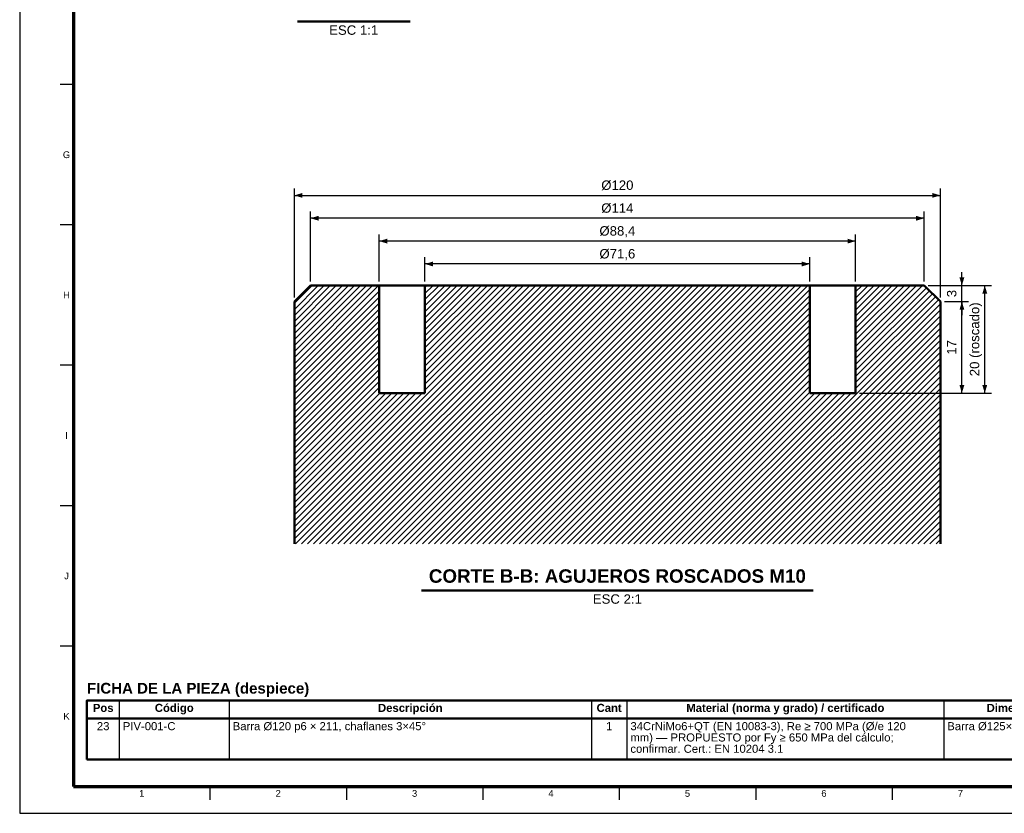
# Model space of a CAD drawing. Header units: millimetres. Extents: x 0 to 841, y 0 to 594.
# Tile 1 of 4: x 0 to 366, y 0 to 295. Entities that reach past the tile are written whole.
import ezdxf
from ezdxf.enums import TextEntityAlignment as Align

# ---------------------------------------------------------------- set-up
doc = ezdxf.new("R2010")
doc.units = ezdxf.units.MM
for name, color, linetype, lineweight in [('ACH', 7, 'CONTINUOUS', 13), ('COTA', 7, 'CONTINUOUS', 25), ('FINA', 7, 'CONTINUOUS', 25), ('MARCO', 7, 'CONTINUOUS', 70), ('TXT', 7, 'CONTINUOUS', 25), ('VIS', 7, 'CONTINUOUS', 50)]:
    doc.layers.add(name, color=color, linetype=linetype, lineweight=lineweight)
doc.styles.add('STD', font='LiberationSans-Regular.ttf')
doc.styles.add('STDB', font='LiberationSans-Bold.ttf')

msp = doc.modelspace()

# ---------------------------------------------------------------- hatches: boundary and pattern name
at = {"layer": 'ACH'}
h = msp.add_hatch(dxfattribs=at)
h.set_pattern_fill('ANSI31', scale=0.5)
h.paths.add_polyline_path([(102.04, 190.21), (108.04, 196.21), (133.54, 196.21), (133.54, 156.21), (150.54, 156.21), (150.54, 196.21), (293.54, 196.21), (293.54, 156.21), (310.54, 156.21), (310.54, 196.21), (336.04, 196.21), (342.04, 190.21), (342.04, 100.21), (102.04, 100.21)])

# ---------------------------------------------------------------- linework, layer by layer
at = {"layer": 'COTA'}
for p, q in [((102.04, 191.71), (102.04, 232.21)), ((342.04, 191.71), (342.04, 232.21)), ((102.04, 229.71), (342.04, 229.71)), ((108.04, 197.71), (108.04, 223.71)), ((336.04, 197.71), (336.04, 223.71)), ((336.04, 221.21), (108.04, 221.21)), ((133.54, 197.71), (133.54, 215.21)), ((310.54, 212.71), (133.54, 212.71)), ((310.54, 197.71), (310.54, 215.21)), ((150.54, 197.71), (150.54, 206.71)), ((293.54, 197.71), (293.54, 206.71)), ((293.54, 204.21), (150.54, 204.21)), ((350.04, 196.21), (350.04, 201.21)), ((337.54, 196.21), (352.54, 196.21)), ((337.54, 196.21), (361.04, 196.21)), ((350.04, 190.21), (350.04, 196.21)), ((358.54, 156.21), (358.54, 196.21)), ((343.54, 190.21), (352.54, 190.21)), ((343.54, 190.21), (352.54, 190.21)), ((350.04, 156.21), (350.04, 190.21)), ((350.04, 190.21), (350.04, 185.21)), ((312.04, 156.21), (352.54, 156.21)), ((312.04, 156.21), (361.04, 156.21))]:
    msp.add_line(p, q, dxfattribs=at)
for points in [[(102.04, 229.71), (105.04, 228.81), (105.04, 230.61)], [(342.04, 229.71), (339.04, 230.61), (339.04, 228.81)], [(108.04, 221.21), (111.04, 220.31), (111.04, 222.11)], [(336.04, 221.21), (333.04, 222.11), (333.04, 220.31)], [(133.54, 212.71), (136.54, 211.81), (136.54, 213.61)], [(310.54, 212.71), (307.54, 213.61), (307.54, 211.81)], [(150.54, 204.21), (153.54, 203.31), (153.54, 205.11)], [(293.54, 204.21), (290.54, 205.11), (290.54, 203.31)], [(350.04, 196.21), (350.94, 199.21), (349.14, 199.21)], [(358.54, 196.21), (357.64, 193.21), (359.44, 193.21)], [(350.04, 190.21), (349.14, 187.21), (350.94, 187.21)], [(350.04, 190.21), (349.14, 187.21), (350.94, 187.21)], [(350.04, 156.21), (350.94, 159.21), (349.14, 159.21)], [(358.54, 156.21), (359.44, 159.21), (357.64, 159.21)]]:
    msp.add_solid(points, dxfattribs=at)
at = {"layer": 'FINA'}
for p, q in [((20, 270.91), (15, 270.91)), ((20, 218.73), (15, 218.73)), ((20, 166.55), (15, 166.55)), ((20, 114.36), (15, 114.36)), ((20, 62.18), (15, 62.18)), ((37.01, 42), (37.01, 20)), ((77.85, 42), (77.85, 20)), ((212.38, 42), (212.38, 20)), ((225.59, 42), (225.59, 20)), ((343.31, 42), (343.31, 20)), ((25, 35.2), (646, 35.2)), ((70.69, 10), (70.69, 5)), ((121.38, 10), (121.38, 5)), ((172.06, 10), (172.06, 5)), ((222.75, 10), (222.75, 5)), ((273.44, 10), (273.44, 5)), ((324.12, 10), (324.12, 5))]:
    msp.add_line(p, q, dxfattribs=at)
msp.add_lwpolyline([(0, 0), (841, 0), (841, 594), (0, 594)], close=True, dxfattribs=at)
at = {"layer": 'MARCO'}
msp.add_lwpolyline([(20, 10), (831, 10), (831, 584), (20, 584)], close=True, dxfattribs=at)
at = {"layer": 'VIS'}
for p, q in [((103.15, 294.31), (145.01, 294.31)), ((149.29, 82.81), (294.79, 82.81)), ((25, 42), (25, 20)), ((25, 20), (646, 20))]:
    msp.add_line(p, q, dxfattribs=at)
for points in [[(108.04, 196.21), (102.04, 190.21)], [(133.54, 196.21), (108.04, 196.21)], [(133.54, 196.21), (133.54, 156.21)], [(133.54, 196.21), (134.76, 196.21), (135.97, 196.21), (137.19, 196.21), (138.4, 196.21), (139.62, 196.21), (140.83, 196.21), (142.04, 196.21), (143.26, 196.21), (144.47, 196.21), (145.69, 196.21), (146.9, 196.21), (148.12, 196.21), (149.33, 196.21), (150.54, 196.21)], [(293.54, 196.21), (150.54, 196.21)], [(150.54, 196.21), (150.54, 156.21)], [(293.54, 196.21), (293.54, 156.21)], [(293.54, 196.21), (294.76, 196.21), (295.97, 196.21), (297.19, 196.21), (298.4, 196.21), (299.62, 196.21), (300.83, 196.21), (302.04, 196.21), (303.26, 196.21), (304.47, 196.21), (305.69, 196.21), (306.9, 196.21), (308.12, 196.21), (309.33, 196.21), (310.54, 196.21)], [(336.04, 196.21), (310.54, 196.21)], [(310.54, 196.21), (310.54, 156.21)], [(336.04, 196.21), (342.04, 190.21)], [(102.04, 190.21), (102.04, 100.21)], [(342.04, 190.21), (342.04, 100.21)], [(150.54, 156.21), (133.54, 156.21)], [(310.54, 156.21), (293.54, 156.21)]]:
    msp.add_lwpolyline(points, dxfattribs=at)
msp.add_lwpolyline([(25, 35.2), (646, 35.2), (646, 42), (25, 42)], close=True, dxfattribs=at)

# ---------------------------------------------------------------- texts
at = {"layer": 'TXT', "style": 'STD'}
for s, p in [('ESC 1:1', (124.08, 292.91)), ('ESC 2:1', (222.04, 81.41))]:
    msp.add_text(s, height=3.5, dxfattribs=at).set_placement(p, align=Align.TOP_CENTER)
at = {"layer": 'TXT'}
for s, height, style, p in [('G', 2.5, 'STD', (17.4, 244.82)), ('H', 2.5, 'STD', (17.4, 192.64)), ('I', 2.5, 'STD', (17.4, 140.45)), ('J', 2.5, 'STD', (17.4, 88.27)), ('Pos', 3, 'STDB', (31.01, 39.2)), ('Código', 3, 'STDB', (57.43, 39.2)), ('Descripción', 3, 'STDB', (145.12, 39.2)), ('Cant', 3, 'STDB', (218.99, 39.2)), ('Material (norma y grado) / certificado', 3, 'STDB', (284.45, 39.2)), ('Dimensión de partida', 3, 'STDB', (380.54, 39.2)), ('K', 2.5, 'STD', (17.4, 36.09)), ('23', 3, 'STD', (31.01, 32.4)), ('1', 3, 'STD', (218.99, 32.4)), ('1', 2.5, 'STD', (45.34, 7.4)), ('2', 2.5, 'STD', (96.03, 7.4)), ('3', 2.5, 'STD', (146.72, 7.4)), ('4', 2.5, 'STD', (197.41, 7.4)), ('5', 2.5, 'STD', (248.09, 7.4)), ('6', 2.5, 'STD', (298.78, 7.4)), ('7', 2.5, 'STD', (349.47, 7.4))]:
    msp.add_text(s, height=height, dxfattribs=dict(at, style=style)).set_placement(p, align=Align.MIDDLE_CENTER)
for s, height, style, p in [('Ø120', 3.5, 'STD', (222.04, 230.71)), ('CORTE B-B: AGUJEROS ROSCADOS M10', 5, 'STDB', (222.04, 84.21))]:
    msp.add_text(s, height=height, dxfattribs=dict(at, style=style)).set_placement(p, align=Align.BOTTOM_CENTER)
at = {"layer": 'TXT', "style": 'STD'}
for s, rotation, p in [('Ø114', 360, (222.04, 222.21)), ('Ø88,4', 360, (222.04, 213.71)), ('Ø71,6', 360, (222.04, 205.21)), ('3', 90, (349.04, 193.21)), ('20 (roscado)', 90, (357.54, 176.21)), ('17', 90, (349.04, 173.21))]:
    msp.add_text(s, height=3.5, rotation=rotation, dxfattribs=at).set_placement(p, align=Align.BOTTOM_CENTER)
at = {"layer": 'TXT', "style": 'STDB'}
msp.add_text('FICHA DE LA PIEZA (despiece)', height=4, dxfattribs=at).set_placement((25, 48.5), align=Align.TOP_LEFT)
at = {"layer": 'TXT', "style": 'STD'}
for s, p in [('PIV-001-C', (38.31, 32.4)), ('Barra Ø120 p6 × 211, chaflanes 3×45°', (79.15, 32.4)), ('34CrNiMo6+QT (EN 10083-3), Re ≥ 700 MPa (Ø/e 120', (226.89, 32.4)), ('Barra Ø125×217', (344.61, 32.4)), ('mm) — PROPUESTO por Fy ≥ 650 MPa del cálculo;', (226.89, 28.2)), ('confirmar. Cert.: EN 10204 3.1', (226.89, 24))]:
    msp.add_text(s, height=3, dxfattribs=at).set_placement(p, align=Align.MIDDLE_LEFT)

doc.saveas('drawing.dxf')
